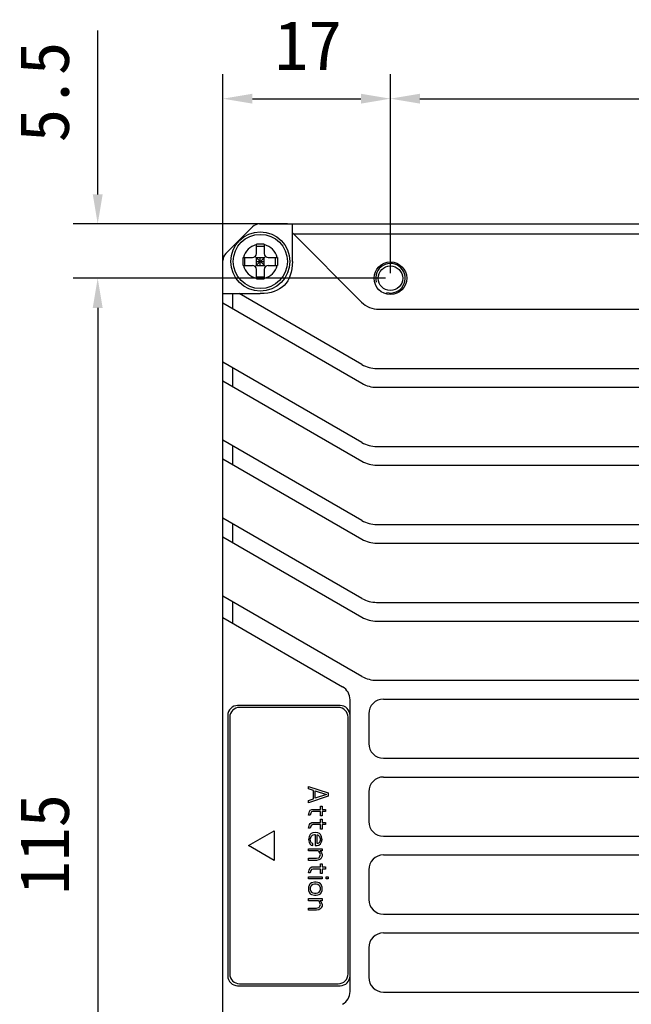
# Model space of a CAD drawing. Header units: millimetres. Extents: x 37 to 562, y 185 to 397.
# Tile 2 of 8: x 43 to 105, y 284 to 384. Entities that reach past the tile are written whole.
import ezdxf

# ---------------------------------------------------------------- set-up
doc = ezdxf.new("R2010")
doc.units = ezdxf.units.MM
doc.header["$LTSCALE"] = 32.67
doc.header["$PDMODE"] = 3
doc.header["$PDSIZE"] = 8
doc.layers.get('0').update_dxf_attribs({"linetype": 'CONTINUOUS'})
doc.layers.get('Defpoints').update_dxf_attribs({"linetype": 'CONTINUOUS'})
doc.layers.add('___SHELL', color=7, linetype='CONTINUOUS')
doc.styles.get("Standard").update_dxf_attribs({"font": 'simfang.ttf'})
doc.dimstyles.new('DIMSTYLE_1', dxfattribs={"dimtxt": 5, "dimasz": 3, "dimexe": 2.5, "dimexo": 0.5, "dimgap": 1.25, "dimtad": 1, "dimdsep": 46, "dimtxsty": 'STANDARD', "dimblk": '_FILLED', "dimblk1": '_FILLED', "dimblk2": '_FILLED', "dimcen": 0.09, "dimclrt": 256, "dimazin": 2, "dimtp": 0.3, "dimtm": 0.3, "dimtfac": 1, "dimtofl": 0, "dimtmove": 0, "dimatfit": 3, "dimldrblk": '_FILLED', "dimfxl": 1, "dimtolj": 1, "dimarcsym": 0})
doc.dimstyles.new('DIMSTYLE_2', dxfattribs={"dimtxt": 5, "dimasz": 3, "dimexe": 2.5, "dimexo": 0.5, "dimgap": 1.25, "dimtad": 1, "dimdsep": 46, "dimtxsty": 'STANDARD', "dimblk": '_FILLED', "dimblk1": '_FILLED', "dimblk2": '_FILLED', "dimcen": 0.09, "dimclrt": 256, "dimazin": 2, "dimtp": 0.2, "dimtm": 0.2, "dimtfac": 1, "dimtofl": 0, "dimtmove": 0, "dimatfit": 3, "dimldrblk": '_FILLED', "dimfxl": 1, "dimtolj": 1, "dimarcsym": 0})
doc.dimstyles.new('DIMSTYLE_3', dxfattribs={"dimtxt": 5, "dimasz": 3, "dimexe": 2.5, "dimexo": 0.5, "dimgap": 1.25, "dimtad": 1, "dimdsep": 46, "dimtxsty": 'STANDARD', "dimblk": '_FILLED', "dimblk1": '_FILLED', "dimblk2": '_FILLED', "dimcen": 0.09, "dimclrt": 256, "dimazin": 2, "dimtp": 0.1, "dimtm": 0.1, "dimtfac": 1, "dimtofl": 0, "dimtmove": 0, "dimatfit": 3, "dimldrblk": '_FILLED', "dimfxl": 1, "dimtolj": 1, "dimarcsym": 0})

# ---------------------------------------------------------------- blocks, each defined once
blk = doc.blocks.new('_FILLED')
at = {"color": 0, "linetype": 'ByBlock'}
blk.add_solid([(0, 0), (-1, 0.167), (-1, -0.167)], dxfattribs=at)
blk = doc.blocks.new('*D1')
at = {"layer": '___SHELL', "color": 0, "lineweight": -2}
for p, q in [((80.187, 358.38), (80.187, 378.58)), ((141.187, 358.38), (141.187, 378.58)), ((83.187, 376.08), (138.187, 376.08))]:
    blk.add_line(p, q, dxfattribs=at)
at = {"layer": 'Defpoints', "color": 0}
for p in [(141.187, 376.08), (80.187, 357.88), (141.187, 357.88)]:
    blk.add_point(p, dxfattribs=at)
at = {"layer": '___SHELL', "color": 0, "linetype": 'ByBlock', "lineweight": -2, "xscale": 3, "yscale": 3, "zscale": 3, "rotation": 180}
blk.add_blockref('_FILLED', (80.187, 376.08), dxfattribs=at)
at = {"layer": '___SHELL', "color": 0, "linetype": 'ByBlock', "lineweight": -2, "xscale": 3, "yscale": 3, "zscale": 3}
blk.add_blockref('_FILLED', (141.187, 376.08), dxfattribs=at)
at = {"layer": '___SHELL', "insert": (110.438, 383.996), "char_height": 5, "attachment_point": 2, "line_spacing_factor": 0.9}
blk.add_mtext('\\A1;61', dxfattribs=at)
blk = doc.blocks.new('*D2')
at = {"layer": '___SHELL', "color": 0, "lineweight": -2}
for p, q in [((63.187, 355.874), (63.187, 378.58)), ((80.187, 358.38), (80.187, 378.58)), ((66.187, 376.08), (77.187, 376.08))]:
    blk.add_line(p, q, dxfattribs=at)
at = {"layer": 'Defpoints', "color": 0}
for p in [(80.187, 376.08), (80.187, 357.88), (63.187, 355.374)]:
    blk.add_point(p, dxfattribs=at)
at = {"layer": '___SHELL', "color": 0, "linetype": 'ByBlock', "lineweight": -2, "xscale": 3, "yscale": 3, "zscale": 3, "rotation": 180}
blk.add_blockref('_FILLED', (63.187, 376.08), dxfattribs=at)
at = {"layer": '___SHELL', "color": 0, "linetype": 'ByBlock', "lineweight": -2, "xscale": 3, "yscale": 3, "zscale": 3}
blk.add_blockref('_FILLED', (80.187, 376.08), dxfattribs=at)
at = {"layer": '___SHELL', "insert": (71.848, 383.996), "char_height": 5, "attachment_point": 2, "line_spacing_factor": 0.9}
blk.add_mtext('\\A1;17', dxfattribs=at)
blk = doc.blocks.new('*D3')
at = {"layer": '___SHELL', "color": 0, "lineweight": -2}
for p, q in [((79.687, 357.88), (47.987, 357.88)), ((50.487, 354.88), (50.487, 245.88)), ((79.687, 242.88), (47.987, 242.88))]:
    blk.add_line(p, q, dxfattribs=at)
at = {"layer": 'Defpoints', "color": 0}
for p in [(80.187, 357.88), (50.487, 242.88), (80.187, 242.88)]:
    blk.add_point(p, dxfattribs=at)
at = {"layer": '___SHELL', "color": 0, "linetype": 'ByBlock', "lineweight": -2, "xscale": 3, "yscale": 3, "zscale": 3}
for p, rotation in [((50.487, 357.88), 89.99999999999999), ((50.487, 242.88), 270)]:
    blk.add_blockref('_FILLED', p, dxfattribs=dict(at, rotation=rotation))
at = {"layer": '___SHELL', "insert": (42.571, 300.516), "char_height": 5, "attachment_point": 2, "rotation": 90, "line_spacing_factor": 0.9}
blk.add_mtext('\\A1;115', dxfattribs=at)
blk = doc.blocks.new('*D4')
at = {"layer": '___SHELL', "color": 0, "lineweight": -2}
for p, q in [((50.487, 366.38), (50.487, 382.992)), ((69.737, 363.38), (47.987, 363.38)), ((79.687, 357.88), (47.987, 357.88)), ((50.487, 354.88), (50.487, 351.88))]:
    blk.add_line(p, q, dxfattribs=at)
at = {"layer": 'Defpoints', "color": 0}
for p in [(70.237, 363.38), (50.487, 357.88), (80.187, 357.88)]:
    blk.add_point(p, dxfattribs=at)
at = {"layer": '___SHELL', "color": 0, "linetype": 'ByBlock', "lineweight": -2, "xscale": 3, "yscale": 3, "zscale": 3}
for p, rotation in [((50.487, 363.38), 270), ((50.487, 357.88), 90)]:
    blk.add_blockref('_FILLED', p, dxfattribs=dict(at, rotation=rotation))
at = {"layer": '___SHELL', "insert": (42.571, 371.656), "char_height": 5, "attachment_point": 1, "rotation": 90, "line_spacing_factor": 0.9}
blk.add_mtext('\\A1;5.5', dxfattribs=at)

msp = doc.modelspace()

# ---------------------------------------------------------------- linework, layer by layer
at = {"layer": '___SHELL'}
for p, q in [((66.902, 363.38), (149.473, 363.38)), ((70.237, 359.581), (70.237, 363.38)), ((66.194, 363.087), (63.48, 360.373)), ((70.237, 362.48), (77.255, 355.462)), ((70.337, 362.38), (146.137, 362.38)), ((66.587, 360.38), (66.587, 361.33)), ((67.387, 361.33), (67.387, 360.38)), ((66.587, 361.135), (67.387, 361.135)), ((63.187, 241.094), (63.187, 359.665)), ((65.237, 359.58), (65.238, 359.98)), ((65.238, 359.18), (65.237, 359.58)), ((65.238, 359.98), (66.187, 359.98)), ((65.432, 359.18), (65.432, 359.98)), ((66.47, 359.063), (67.504, 360.097)), ((67.504, 359.063), (66.47, 360.097)), ((66.587, 359.18), (66.587, 359.98)), ((66.587, 359.98), (67.387, 359.98)), ((66.587, 359.58), (67.387, 359.58)), ((66.987, 359.18), (66.987, 359.98)), ((67.387, 359.18), (67.387, 359.98)), ((67.787, 359.98), (68.737, 359.98)), ((68.543, 359.18), (68.543, 359.98)), ((68.737, 359.98), (68.737, 359.58)), ((68.737, 359.58), (68.737, 359.18)), ((65.238, 359.18), (66.187, 359.18)), ((66.587, 359.18), (67.387, 359.18)), ((66.587, 357.83), (66.587, 358.78)), ((67.387, 358.78), (67.387, 357.83)), ((67.787, 359.18), (68.737, 359.18)), ((66.587, 358.024), (67.387, 358.024)), ((63.187, 356.33), (66.987, 356.33)), ((64.187, 354.797), (64.187, 356.33)), ((77.291, 349.132), (64.824, 356.33)), ((63.187, 355.374), (77.291, 347.232)), ((79.023, 354.73), (153.187, 354.73)), ((77.291, 341.232), (63.187, 349.374)), ((64.187, 346.897), (64.187, 348.797)), ((78.791, 348.73), (153.187, 348.73)), ((63.187, 347.474), (77.291, 339.332)), ((78.791, 346.83), (153.187, 346.83)), ((77.291, 333.332), (63.187, 341.474)), ((64.187, 338.997), (64.187, 340.897)), ((78.791, 340.83), (153.187, 340.83)), ((63.187, 339.574), (77.291, 331.432)), ((78.791, 338.93), (153.187, 338.93)), ((77.291, 325.432), (63.187, 333.574)), ((64.187, 331.097), (64.187, 332.997)), ((78.791, 332.93), (153.187, 332.93)), ((63.187, 331.674), (77.291, 323.532)), ((78.791, 331.03), (153.187, 331.03)), ((77.293, 317.531), (63.187, 325.674)), ((64.187, 322.903), (64.187, 325.097)), ((78.791, 325.03), (153.187, 325.03)), ((63.187, 323.481), (75.337, 316.466)), ((78.791, 323.13), (153.187, 323.13)), ((78.793, 317.129), (153.187, 317.129)), ((75.087, 314.58), (64.687, 314.58)), ((74.887, 314.38), (64.887, 314.38)), ((76.087, 285.592), (76.087, 315.167)), ((79.487, 315.229), (153.187, 315.229)), ((63.687, 313.58), (63.687, 287.18)), ((63.887, 313.38), (63.887, 287.38)), ((75.887, 287.38), (75.887, 313.38)), ((77.987, 313.729), (77.987, 310.729)), ((79.487, 309.229), (153.187, 309.229)), ((71.887, 306.13), (71.887, 306.38)), ((71.887, 306.38), (73.887, 305.713)), ((79.487, 307.329), (153.187, 307.329)), ((72.398, 305.963), (71.887, 306.13)), ((73.887, 305.38), (71.887, 304.713)), ((72.398, 305.13), (72.398, 305.963)), ((72.568, 305.171), (72.568, 305.921)), ((72.568, 305.921), (73.717, 305.546)), ((73.717, 305.546), (72.568, 305.171)), ((73.887, 305.713), (73.887, 305.38)), ((77.987, 305.829), (77.987, 302.829)), ((71.887, 304.963), (72.398, 305.13)), ((71.887, 304.713), (71.887, 304.963)), ((73.079, 304.046), (73.079, 304.38)), ((73.079, 304.38), (73.249, 304.38)), ((73.249, 304.38), (73.249, 304.046)), ((71.887, 303.463), (71.93, 303.713)), ((72.058, 303.463), (71.887, 303.463)), ((71.93, 303.713), (71.972, 303.838)), ((71.972, 303.838), (72.058, 303.963)), ((72.058, 303.963), (72.228, 304.046)), ((72.1, 303.671), (72.058, 303.463)), ((72.185, 303.796), (72.1, 303.671)), ((72.313, 303.838), (72.185, 303.796)), ((72.228, 304.046), (73.079, 304.046)), ((73.079, 303.838), (72.313, 303.838)), ((73.079, 303.38), (73.079, 303.838)), ((73.249, 303.38), (73.079, 303.38)), ((73.249, 304.046), (73.589, 304.046)), ((73.249, 303.838), (73.249, 303.38)), ((73.589, 303.838), (73.249, 303.838)), ((73.589, 304.046), (73.589, 303.838)), ((71.887, 302.13), (71.93, 302.38)), ((71.93, 302.38), (71.972, 302.505)), ((71.972, 302.505), (72.058, 302.63)), ((72.058, 302.63), (72.228, 302.713)), ((72.185, 302.463), (72.1, 302.338)), ((72.313, 302.505), (72.185, 302.463)), ((72.228, 302.713), (73.079, 302.713)), ((73.079, 302.505), (72.313, 302.505)), ((73.079, 302.713), (73.079, 303.046)), ((73.079, 303.046), (73.249, 303.046)), ((73.079, 302.046), (73.079, 302.505)), ((73.249, 303.046), (73.249, 302.713)), ((73.249, 302.713), (73.589, 302.713)), ((73.249, 302.505), (73.249, 302.046)), ((73.589, 302.505), (73.249, 302.505)), ((73.589, 302.713), (73.589, 302.505)), ((65.789, 300.38), (68.387, 301.88)), ((68.387, 301.88), (68.387, 298.88)), ((72.058, 302.13), (71.887, 302.13)), ((71.972, 301.38), (71.93, 301.255)), ((72.058, 301.505), (71.972, 301.38)), ((72.1, 302.338), (72.058, 302.13)), ((72.143, 301.588), (72.058, 301.505)), ((72.313, 301.671), (72.143, 301.588)), ((72.143, 301.296), (72.27, 301.421)), ((72.27, 301.421), (72.355, 301.463)), ((72.568, 301.713), (72.313, 301.671)), ((72.355, 301.463), (72.483, 301.505)), ((72.483, 301.505), (72.568, 301.505)), ((72.824, 301.671), (72.568, 301.713)), ((72.568, 301.505), (72.568, 300.38)), ((72.738, 300.588), (72.738, 301.463)), ((72.738, 301.463), (72.781, 301.463)), ((72.781, 301.463), (72.866, 301.421)), ((72.994, 301.588), (72.824, 301.671)), ((72.866, 301.421), (72.994, 301.296)), ((73.079, 301.505), (72.994, 301.588)), ((73.249, 302.046), (73.079, 302.046)), ((73.164, 301.38), (73.079, 301.505)), ((73.206, 301.255), (73.164, 301.38)), ((68.387, 298.88), (65.789, 300.38)), ((71.93, 301.255), (71.887, 301.005)), ((71.887, 301.005), (71.93, 300.713)), ((71.93, 300.713), (72.015, 300.546)), ((72.015, 300.546), (72.143, 300.421)), ((72.058, 301.046), (72.1, 301.213)), ((72.1, 300.755), (72.058, 301.046)), ((72.1, 301.213), (72.143, 301.296)), ((72.185, 300.63), (72.1, 300.755)), ((72.143, 300.421), (72.313, 300.38)), ((72.313, 300.588), (72.185, 300.63)), ((72.313, 300.38), (72.313, 300.588)), ((72.568, 300.38), (72.738, 300.38)), ((72.824, 300.588), (72.738, 300.588)), ((72.738, 300.38), (72.909, 300.421)), ((72.951, 300.671), (72.824, 300.588)), ((72.909, 300.421), (73.079, 300.546)), ((73.036, 300.796), (72.951, 300.671)), ((72.994, 301.296), (73.036, 301.213)), ((73.036, 301.213), (73.079, 301.046)), ((73.079, 301.046), (73.036, 300.796)), ((73.079, 300.546), (73.206, 300.755)), ((73.249, 301.005), (73.206, 301.255)), ((73.206, 300.755), (73.249, 301.005)), ((79.487, 301.329), (153.187, 301.329)), ((71.887, 299.838), (71.887, 300.046)), ((71.887, 300.046), (73.249, 300.046)), ((72.866, 299.838), (71.887, 299.838)), ((72.951, 299.755), (72.866, 299.838)), ((73.036, 299.63), (72.951, 299.755)), ((73.249, 299.838), (73.036, 299.838)), ((73.036, 299.838), (73.121, 299.755)), ((73.079, 299.463), (73.036, 299.63)), ((73.036, 299.296), (73.079, 299.463)), ((73.121, 299.755), (73.206, 299.63)), ((73.206, 299.63), (73.249, 299.463)), ((73.249, 300.046), (73.249, 299.838)), ((73.249, 299.463), (73.249, 299.296)), ((79.487, 299.429), (153.187, 299.429)), ((71.887, 298.88), (71.887, 299.088)), ((71.887, 299.088), (72.696, 299.088)), ((72.696, 298.88), (71.887, 298.88)), ((72.696, 299.088), (72.909, 299.13)), ((72.909, 298.921), (72.696, 298.88)), ((72.909, 299.13), (72.994, 299.213)), ((73.036, 298.963), (72.909, 298.921)), ((72.994, 299.213), (73.036, 299.296)), ((73.121, 299.046), (73.036, 298.963)), ((73.079, 298.213), (73.079, 298.546)), ((73.079, 298.546), (73.249, 298.546)), ((73.206, 299.171), (73.121, 299.046)), ((73.249, 299.296), (73.206, 299.171)), ((73.249, 298.546), (73.249, 298.213)), ((71.887, 297.63), (71.93, 297.88)), ((72.058, 297.63), (71.887, 297.63)), ((71.93, 297.88), (71.972, 298.005)), ((71.972, 298.005), (72.058, 298.13)), ((72.058, 298.13), (72.228, 298.213)), ((72.1, 297.838), (72.058, 297.63)), ((72.185, 297.963), (72.1, 297.838)), ((72.313, 298.005), (72.185, 297.963)), ((72.228, 298.213), (73.079, 298.213)), ((73.079, 298.005), (72.313, 298.005)), ((73.079, 297.546), (73.079, 298.005)), ((73.249, 297.546), (73.079, 297.546)), ((73.249, 298.213), (73.589, 298.213)), ((73.249, 298.005), (73.249, 297.546)), ((73.589, 298.005), (73.249, 298.005)), ((73.589, 298.213), (73.589, 298.005)), ((77.987, 297.929), (77.987, 294.929)), ((71.887, 297.005), (71.887, 297.213)), ((71.887, 297.213), (73.249, 297.213)), ((73.249, 297.005), (71.887, 297.005)), ((71.972, 296.421), (71.93, 296.338)), ((72.058, 296.505), (71.972, 296.421)), ((72.185, 296.588), (72.058, 296.505)), ((72.483, 296.671), (72.185, 296.588)), ((72.313, 296.421), (72.185, 296.338)), ((72.483, 296.463), (72.313, 296.421)), ((72.653, 296.671), (72.483, 296.671)), ((72.653, 296.463), (72.483, 296.463)), ((72.824, 296.63), (72.653, 296.671)), ((72.824, 296.421), (72.653, 296.463)), ((72.951, 296.588), (72.824, 296.63)), ((72.951, 296.338), (72.824, 296.421)), ((73.079, 296.505), (72.951, 296.588)), ((73.164, 296.421), (73.079, 296.505)), ((73.206, 296.338), (73.164, 296.421)), ((73.249, 297.213), (73.249, 297.005)), ((73.675, 297.005), (73.675, 297.213)), ((73.675, 297.213), (73.887, 297.213)), ((73.887, 297.005), (73.675, 297.005)), ((73.887, 297.213), (73.887, 297.005)), ((71.93, 296.338), (71.887, 296.171)), ((71.887, 296.171), (71.887, 295.838)), ((71.887, 295.838), (71.93, 295.671)), ((71.93, 295.671), (71.972, 295.588)), ((71.972, 295.588), (72.058, 295.505)), ((72.1, 296.255), (72.058, 296.088)), ((72.058, 296.088), (72.058, 295.921)), ((72.058, 295.921), (72.1, 295.755)), ((72.058, 295.505), (72.185, 295.421)), ((72.185, 296.338), (72.1, 296.255)), ((72.1, 295.755), (72.185, 295.671)), ((72.185, 295.671), (72.313, 295.588)), ((72.185, 295.421), (72.483, 295.338)), ((72.313, 295.588), (72.483, 295.546)), ((72.483, 295.546), (72.653, 295.546)), ((72.653, 295.546), (72.824, 295.588)), ((72.824, 295.588), (72.951, 295.671)), ((72.824, 295.38), (72.951, 295.421)), ((73.036, 296.255), (72.951, 296.338)), ((72.951, 295.671), (73.036, 295.755)), ((72.951, 295.421), (73.079, 295.505)), ((73.079, 296.088), (73.036, 296.255)), ((73.036, 295.755), (73.079, 295.921)), ((73.079, 295.921), (73.079, 296.088)), ((73.079, 295.505), (73.164, 295.588)), ((73.164, 295.588), (73.206, 295.671)), ((73.249, 296.171), (73.206, 296.338)), ((73.206, 295.671), (73.249, 295.838)), ((73.249, 295.838), (73.249, 296.171)), ((71.887, 294.796), (71.887, 295.005)), ((71.887, 295.005), (73.249, 295.005)), ((72.866, 294.796), (71.887, 294.796)), ((72.483, 295.338), (72.653, 295.338)), ((72.653, 295.338), (72.824, 295.38)), ((72.951, 294.713), (72.866, 294.796)), ((73.036, 294.588), (72.951, 294.713)), ((73.249, 294.796), (73.036, 294.796)), ((73.036, 294.796), (73.121, 294.713)), ((73.079, 294.421), (73.036, 294.588)), ((73.036, 294.255), (73.079, 294.421)), ((73.121, 294.713), (73.206, 294.588)), ((73.206, 294.588), (73.249, 294.421)), ((73.249, 295.005), (73.249, 294.796)), ((73.249, 294.421), (73.249, 294.255)), ((71.887, 293.838), (71.887, 294.046)), ((71.887, 294.046), (72.696, 294.046)), ((72.696, 293.838), (71.887, 293.838)), ((72.696, 294.046), (72.909, 294.088)), ((72.909, 293.88), (72.696, 293.838)), ((72.909, 294.088), (72.994, 294.171)), ((73.036, 293.921), (72.909, 293.88)), ((72.994, 294.171), (73.036, 294.255)), ((73.121, 294.005), (73.036, 293.921)), ((73.206, 294.13), (73.121, 294.005)), ((73.249, 294.255), (73.206, 294.13)), ((79.487, 293.429), (153.187, 293.429)), ((79.487, 291.529), (153.187, 291.529)), ((77.987, 290.029), (77.987, 287.029)), ((64.687, 286.18), (75.087, 286.18)), ((64.887, 286.38), (74.887, 286.38)), ((79.487, 285.529), (153.187, 285.529))]:
    msp.add_line(p, q, dxfattribs=at)
for centre, radius in [((66.987, 359.58), 3), ((66.987, 359.58), 2.75), ((80.187, 357.88), 1.65), ((80.187, 357.88), 1.25)]:
    msp.add_circle(centre, radius, dxfattribs=at)
for centre, radius, start, end in [((66.902, 362.38), 1, 90, 135), ((66.987, 359.58), 1.75, 103.21298, 166.78702), ((66.987, 133.384), 227.946, 89.89946, 90.10054), ((66.987, 359.58), 1.75, 13.21298, 76.78702), ((64.187, 359.665), 1, 135, 180), ((66.187, 360.38), 0.4, 270, 360), ((67.787, 360.38), 0.4, 180, 270), ((80.187, 357.88), 1.5, 255, 195), ((66.987, 359.58), 1.75, 193.21298, 256.78702), ((66.187, 358.78), 0.4, 0, 90), ((66.987, 359.58), 1.75, 283.21298, 346.78702), ((67.787, 358.78), 0.4, 90, 180), ((66.987, 585.776), 227.946, 269.89946, 270.10054), ((79.023, 357.23), 2.5, 225, 270), ((78.791, 351.73), 3, 240, 270), ((78.791, 349.83), 3, 240, 270), ((78.791, 343.83), 3, 240, 270), ((78.791, 341.93), 3, 240, 270), ((78.791, 335.93), 3, 240, 270), ((78.791, 334.03), 3, 240, 270), ((78.791, 328.03), 3, 240, 270), ((78.791, 326.13), 3, 240, 270), ((78.793, 320.129), 3, 240, 270), ((74.587, 315.167), 1.5, 0, 60.00125), ((64.687, 313.58), 1, 90, 180), ((64.887, 313.38), 1, 90, 180), ((74.887, 313.38), 1, 0, 90), ((75.087, 313.58), 1, 0, 90), ((79.487, 313.729), 1.5, 90, 180), ((79.487, 310.729), 1.5, 180, 270), ((79.487, 305.829), 1.5, 90, 180), ((79.487, 302.829), 1.5, 180, 270), ((79.487, 297.929), 1.5, 90, 180), ((79.487, 294.929), 1.5, 180, 270), ((79.487, 290.029), 1.5, 90, 180), ((64.687, 287.18), 1, 180, 270), ((64.887, 287.38), 1, 180, 270), ((74.887, 287.38), 1, 270, 360), ((75.087, 287.18), 1, 270, 360), ((79.487, 287.029), 1.5, 180, 270), ((74.587, 285.592), 1.5, 299.99875, 360)]:
    msp.add_arc(centre, radius, start, end, dxfattribs=at)
msp.add_open_spline([(70.237, 359.581), (70.237, 357.457), (69.111, 356.33), (66.987, 356.33)], degree=3, dxfattribs=at)

# ---------------------------------------------------------------- dimensions: what is measured, and where the dimension line sits
for base, p1, p2, dimstyle, picture, middle in [((80.187, 376.08), (63.187, 355.374), (80.187, 357.88), 'DIMSTYLE_2', '*D2', (71.848, 376.08)), ((141.187, 376.08), (80.187, 357.88), (141.187, 357.88), 'DIMSTYLE_1', '*D1', (110.438, 376.08))]:
    dim = msp.add_linear_dim(base=base, p1=p1, p2=p2, dimstyle=dimstyle, dxfattribs=at)
    dim.commit()
    dim.dimension.update_dxf_attribs({"geometry": picture, "text_midpoint": middle, "dimtype": 160})
for base, p1, p2, dimstyle, picture, middle in [((50.487, 357.88), (70.237, 363.38), (80.187, 357.88), 'DIMSTYLE_3', '*D4', (50.487, 376.699)), ((50.487, 242.88), (80.187, 357.88), (80.187, 242.88), 'DIMSTYLE_1', '*D3', (50.487, 300.516))]:
    dim = msp.add_linear_dim(base=base, p1=p1, p2=p2, angle=270, dimstyle=dimstyle, dxfattribs=at)
    dim.commit()
    dim.dimension.update_dxf_attribs({"geometry": picture, "text_midpoint": middle, "dimtype": 160})

doc.saveas('drawing.dxf')
